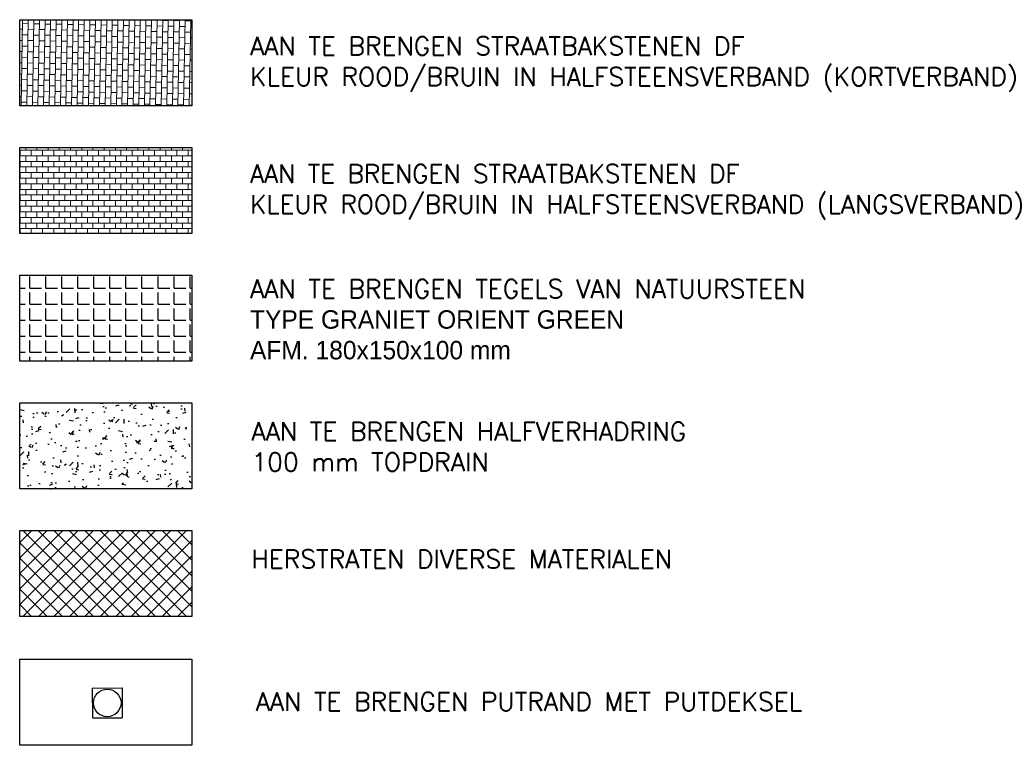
# Model space of a CAD drawing. Header units: metres. Extents: x 202922 to 203755, y 348928 to 349702.
# Tile 5 of 256: x 203142 to 203163, y 348930 to 348945. Entities that reach past the tile are written whole.
import ezdxf

# ---------------------------------------------------------------- set-up
doc = ezdxf.new("R2010")
doc.units = ezdxf.units.M
for name, color, linetype in [('PH-NIEUW-HALFVERHARDING', 9, 'Continuous'), ('PH-NIEUW-NATUURSTEEN-PLEIN-ARC', 143, 'Continuous'), ('PH-RIO-PUTRAND-AANBRENGEN', 7, 'Continuous'), ('PH100', 7, 'Continuous')]:
    doc.layers.add(name, color=color, linetype=linetype)
doc.layers.add('PH-NIEUW-HERSTRATEN', color=253, linetype='Continuous', lineweight=9)
doc.layers.add('PH-NIEUW-SBS-DF-HALFSTEENSVERBAND-ROOD-BRUIN-INRIT (1.5-3)', color=7, linetype='Continuous', lineweight=5, true_color=0x572d2d)
doc.layers.add('PH-NIEUW-SBS-DF-HALFSTEENSVERBAND-ROOD-BRUIN-TROTTOIR (1.5-3)', color=7, linetype='Continuous', lineweight=5, true_color=0x572d2d)
doc.styles.add('ROMANS', font='romans.shx')

# ---------------------------------------------------------------- blocks, each defined once
blk = doc.blocks.new('*U31')
for p, q in [((-0.3250000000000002, 0.3249999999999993), (-0.3250000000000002, -0.3250000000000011)), ((-0.3250000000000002, 0.3249999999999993), (0.3250000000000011, 0.3249999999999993)), ((0.3250000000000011, 0.3249999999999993), (0.3249999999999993, -0.3250000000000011)), ((-0.3250000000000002, -0.3250000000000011), (0.3249999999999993, -0.3250000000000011))]:
    blk.add_line(p, q)
blk.add_circle((0, 0), 0.3)

msp = doc.modelspace()

# ---------------------------------------------------------------- hatches: boundary and pattern name
at = {"layer": 'PH-NIEUW-HALFVERHARDING', "transparency": 33554559}
h = msp.add_hatch(dxfattribs=at)
h.set_pattern_fill('AR-CONC', color=256, scale=0.004, angle=-3.193670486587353)
h.set_pattern_definition([(46.80632951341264, (0, -2.777376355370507), (0.7240549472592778, -0.1042562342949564), [0.0762, -0.8382000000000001]), (351.8063295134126, (0, -2.777376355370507), (-0.09817871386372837, 0.7708942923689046), [0.06095999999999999, -0.6705623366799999]), (97.25777421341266, (0.06033771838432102, -2.786064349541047), (0.6258762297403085, 0.6666380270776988), [0.06476003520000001, -0.7123609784]), (42.99052951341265, (0.0113205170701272, -2.574491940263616), (1.073263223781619, -0.2283166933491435), [0.1143, -1.2573]), (93.44188712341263, (0.1007590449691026, -2.59351821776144), (1.003279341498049, 0.935263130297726), [0.09714009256, -1.06854243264]), (347.9904806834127, (0.0113205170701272, -2.574491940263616), (1.003279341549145, 0.9352631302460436), [0.09143986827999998, -1.005838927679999]), (17.80632951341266, (0.1099325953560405, -2.630873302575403), (0.5827264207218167, -0.4422119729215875), [0.07619999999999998, -0.8381999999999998]), (322.8063295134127, (0.1099325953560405, -2.630873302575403), (0.2878695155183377, 0.7218353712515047), [0.06096, -0.6705599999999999]), (68.25777451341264, (0.1584931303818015, -2.667724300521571), (0.8705959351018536, 0.2796234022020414), [0.06476003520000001, -0.7123597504]), (34.30632951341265, (0, -2.777376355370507), (0.03117787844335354, 0.3370065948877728), [0, -0.662432, 0, -0.68072, 0, -0.6731]), (4.306329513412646, (0, -2.777376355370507), (0.2891882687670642, 0.3852095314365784), [0, -0.388112, 0, -0.647192, 0, -0.25654]), (324.3063295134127, (-0.2262161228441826, -2.764753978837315), (0.5402434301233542, -0.05309504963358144), [0, -0.254, 0, -0.7924800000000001, 0, -1.05156]), (314.3063295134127, (-0.3276583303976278, -2.759093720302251), (0.5972626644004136, 0.06853818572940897), [0, -0.3302, 0, -0.526288, 0, -0.74676])])
h.paths.add_polyline_path([(203141.9460741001, 348937.0516453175), (203141.9460741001, 348935.1766453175), (203145.6960741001, 348935.1766453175), (203145.6960741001, 348937.0516453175)])
at = {"layer": 'PH-NIEUW-HERSTRATEN'}
h = msp.add_hatch(dxfattribs=at)
h.set_pattern_fill('ANSI37', color=256, scale=0.075)
h.set_pattern_definition([(45, (203193.130569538, 349330.7119403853), (-0.1683798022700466, 0.1683798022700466), []), (135, (203193.130569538, 349330.7119403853), (-0.1683798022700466, -0.1683798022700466), [])])
h.paths.add_polyline_path([(203141.9460741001, 348934.274268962), (203141.9460741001, 348932.399268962), (203145.6960741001, 348932.399268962), (203145.6960741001, 348934.274268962)])
at = {"layer": 'PH-NIEUW-NATUURSTEEN-PLEIN-ARC'}
h = msp.add_hatch(dxfattribs=at)
h.set_pattern_fill('ANGLE', color=256, scale=0.05)
h.set_pattern_definition([(0, (24.99904259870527, 2.822623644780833), (0, 0.3492500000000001), [0.254, -0.09525]), (90, (24.99904259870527, 2.822623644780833), (-0.3492500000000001, 2.138539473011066e-17), [0.254, -0.09525])])
h.paths.add_polyline_path([(203141.9460741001, 348939.829021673), (203141.9460741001, 348937.954021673), (203145.6960741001, 348937.954021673), (203145.6960741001, 348939.829021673)])
at = {"layer": 'PH-NIEUW-SBS-DF-HALFSTEENSVERBAND-ROOD-BRUIN-INRIT (1.5-3)'}
h = msp.add_hatch(dxfattribs=at)
h.set_pattern_fill('AR-B816', color=256, scale=0.0006)
h.set_pattern_definition([(0, (8881.333092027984, 1525.89753841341), (0, 0.12192), []), (90, (8881.333092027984, 1525.89753841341), (-0.12192, 0.12192), [0.12192, -0.12192])])
h.paths.add_polyline_path([(203141.9460741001, 348942.6063980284), (203141.9460741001, 348940.7313980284), (203145.6960741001, 348940.7313980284), (203145.6960741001, 348942.6063980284)])
at = {"layer": 'PH-NIEUW-SBS-DF-HALFSTEENSVERBAND-ROOD-BRUIN-TROTTOIR (1.5-3)'}
h = msp.add_hatch(dxfattribs=at)
h.set_pattern_fill('AR-B816', color=256, scale=0.0006, angle=-196.4721271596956)
h.set_pattern_definition([(89, (202231.9113878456, 350268.6095073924), (-0.1219014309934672, 0.002127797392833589), []), (179, (202231.9113878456, 350268.6095073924), (-0.1240292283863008, -0.1197736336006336), [0.12192, -0.12192])])
h.paths.add_polyline_path([(203141.9460741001, 348945.3837743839), (203141.9460741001, 348943.5087743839), (203145.6960741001, 348943.5087743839), (203145.6960741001, 348945.3837743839)])

# ---------------------------------------------------------------- linework, layer by layer
at = {"layer": 'PH100', "color": 1}
for points in [[(203141.9460741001, 348945.3837743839), (203145.6960741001, 348945.3837743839), (203145.6960741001, 348943.5087743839), (203141.9460741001, 348943.5087743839)], [(203141.9460741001, 348942.6063980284), (203145.6960741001, 348942.6063980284), (203145.6960741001, 348940.7313980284), (203141.9460741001, 348940.7313980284)], [(203141.9460741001, 348939.829021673), (203145.6960741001, 348939.829021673), (203145.6960741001, 348937.954021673), (203141.9460741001, 348937.954021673)], [(203141.9460741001, 348937.0516453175), (203145.6960741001, 348937.0516453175), (203145.6960741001, 348935.1766453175), (203141.9460741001, 348935.1766453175)], [(203141.9460741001, 348934.274268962), (203145.6960741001, 348934.274268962), (203145.6960741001, 348932.399268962), (203141.9460741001, 348932.399268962)], [(203141.9460741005, 348931.474268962), (203145.6960741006, 348931.474268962), (203145.6960741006, 348929.599268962), (203141.9460741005, 348929.599268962)], [(203141.9460741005, 348931.474268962), (203145.6960741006, 348931.474268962), (203145.6960741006, 348929.599268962), (203141.9460741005, 348929.599268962)]]:
    msp.add_lwpolyline(points, close=True, dxfattribs=at)

# ---------------------------------------------------------------- block references
at = {"layer": 'PH-RIO-PUTRAND-AANBRENGEN', "rotation": 0.2874434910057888}
msp.add_blockref('*U31', (203143.8516609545, 348930.5211209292), dxfattribs=at)

# ---------------------------------------------------------------- texts
at = {"layer": 'PH100', "color": 2, "char_height": 0.3999999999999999, "attachment_point": 1, "style": 'ROMANS'}
for s, insert, width in [('AAN TE BRENGEN STRAATBAKSTENEN DF\\PKLEUR ROOD/BRUIN IN HALFSTEENSVERBAND (KORTVERBAND)', (203146.9601943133, 348945.0116696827), 26.06560818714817), ('AAN TE BRENGEN STRAATBAKSTENEN DF\\PKLEUR ROOD/BRUIN IN HALFSTEENSVERBAND (LANGSVERBAND)', (203146.9601943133, 348942.2342933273), 26.06560818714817), ('AAN TE BRENGEN TEGELS VAN NATUURSTEEN^J{\\fBryant Regular|b0|i0|c0|p2;TYPE GRANIET ORIENT GREEN ^JAFM. 180x150x100 mm}', (203146.9601943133, 348939.7292186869), 26.06560818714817), ('AAN TE BRENGEN HALFVERHADRING^J100 mm TOPDRAIN', (203146.9920553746, 348936.6286867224), 26.06560818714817), ('HERSTRATEN DIVERSE MATERIALEN ', (203146.9920553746, 348933.8513103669), 26.06560818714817), ('\\A1;AAN TE BRENGEN PUTRAND MET PUTDEKSEL', (203147.0821047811, 348930.751162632), 15.50476190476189)]:
    msp.add_mtext(s, dxfattribs=dict(at, insert=insert, width=width))

doc.saveas('drawing.dxf')
